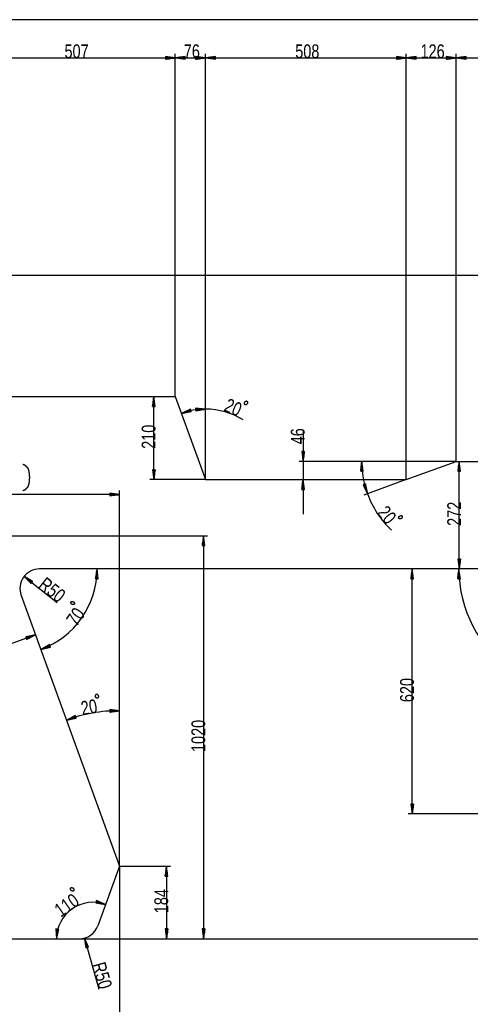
# Model space of a CAD drawing. Header units: millimetres. Extents: x -6 to 1189, y -6 to 841.
# Tile 8 of 23: x 385 to 499, y 133 to 382. Entities that reach past the tile are written whole.
import ezdxf

# ---------------------------------------------------------------- set-up
doc = ezdxf.new("R2010")
doc.units = ezdxf.units.MM
doc.layers.add('201', color=7, linetype='Continuous')
doc.styles.add('SEACAD_Arial', font='arial.ttf', dxfattribs={"width": 0.75})

msp = doc.modelspace()

# ---------------------------------------------------------------- linework, layer by layer
at = {"layer": '201', "color": 7, "linetype": 'Continuous'}
for p, q in [((580.36, 382.43), (67.36, 382.43)), ((424.76, 287.06), (424.76, 373.76)), ((424.76, 287.06), (424.76, 373.76)), ((432.41, 266.06), (432.41, 373.76)), ((432.41, 266.06), (432.41, 373.76)), ((483.22, 266.06), (483.22, 373.76)), ((483.22, 266.06), (483.22, 373.76)), ((495.86, 270.66), (495.86, 373.76)), ((495.86, 270.66), (495.86, 373.76)), ((374.04, 372.76), (424.76, 372.76)), ((424.76, 372.76), (422.26, 373.09)), ((422.26, 373.09), (422.26, 372.43)), ((422.26, 373.06), (422.45, 373.06)), ((422.26, 373.06), (422.45, 373.06)), ((422.26, 373.01), (422.83, 373.01)), ((422.26, 372.96), (423.22, 372.96)), ((422.26, 372.91), (423.6, 372.91)), ((422.26, 372.86), (423.99, 372.86)), ((422.26, 372.81), (424.38, 372.81)), ((422.26, 372.43), (424.76, 372.76)), ((422.26, 372.76), (424.76, 372.76)), ((422.26, 372.76), (424.76, 372.76)), ((422.26, 372.71), (424.38, 372.71)), ((422.26, 372.66), (423.99, 372.66)), ((422.26, 372.6), (423.6, 372.6)), ((422.26, 372.55), (423.22, 372.55)), ((422.26, 372.5), (422.83, 372.5)), ((422.26, 372.45), (422.45, 372.45)), ((422.26, 372.45), (422.45, 372.45)), ((427.26, 373.09), (424.76, 372.76)), ((424.76, 372.76), (432.41, 372.76)), ((424.76, 372.76), (427.26, 372.43)), ((427.26, 372.76), (424.76, 372.76)), ((427.26, 372.76), (424.76, 372.76)), ((427.26, 372.81), (425.15, 372.81)), ((427.26, 372.71), (425.15, 372.71)), ((427.26, 372.86), (425.53, 372.86)), ((427.26, 372.66), (425.53, 372.66)), ((427.26, 372.91), (425.92, 372.91)), ((427.26, 372.6), (425.92, 372.6)), ((427.26, 372.96), (426.31, 372.96)), ((427.26, 372.55), (426.31, 372.55)), ((427.26, 373.01), (426.69, 373.01)), ((427.26, 372.5), (426.69, 372.5)), ((427.26, 373.06), (427.08, 373.06)), ((427.26, 373.06), (427.08, 373.06)), ((427.26, 372.45), (427.08, 372.45)), ((427.26, 372.45), (427.08, 372.45)), ((427.26, 372.43), (427.26, 373.09)), ((432.41, 372.76), (429.91, 373.09)), ((429.91, 373.09), (429.91, 372.43)), ((429.91, 373.06), (430.09, 373.06)), ((429.91, 373.06), (430.09, 373.06)), ((429.91, 373.01), (430.48, 373.01)), ((429.91, 372.96), (430.86, 372.96)), ((429.91, 372.91), (431.25, 372.91)), ((429.91, 372.86), (431.63, 372.86)), ((429.91, 372.81), (432.02, 372.81)), ((429.91, 372.43), (432.41, 372.76)), ((429.91, 372.76), (432.41, 372.76)), ((429.91, 372.76), (432.41, 372.76)), ((429.91, 372.71), (432.02, 372.71)), ((429.91, 372.66), (431.63, 372.66)), ((429.91, 372.6), (431.25, 372.6)), ((429.91, 372.55), (430.86, 372.55)), ((429.91, 372.5), (430.48, 372.5)), ((429.91, 372.45), (430.09, 372.45)), ((429.91, 372.45), (430.09, 372.45)), ((434.91, 373.09), (432.41, 372.76)), ((432.41, 372.76), (483.22, 372.76)), ((432.41, 372.76), (434.91, 372.43)), ((434.91, 372.76), (432.41, 372.76)), ((434.91, 372.76), (432.41, 372.76)), ((434.91, 372.81), (432.79, 372.81)), ((434.91, 372.71), (432.79, 372.71)), ((434.91, 372.86), (433.18, 372.86)), ((434.91, 372.66), (433.18, 372.66)), ((434.91, 372.91), (433.56, 372.91)), ((434.91, 372.6), (433.56, 372.6)), ((434.91, 372.96), (433.95, 372.96)), ((434.91, 372.55), (433.95, 372.55)), ((434.91, 373.01), (434.33, 373.01)), ((434.91, 372.5), (434.33, 372.5)), ((434.91, 373.06), (434.72, 373.06)), ((434.91, 373.06), (434.72, 373.06)), ((434.91, 372.45), (434.72, 372.45)), ((434.91, 372.45), (434.72, 372.45)), ((434.91, 372.43), (434.91, 373.09)), ((483.22, 372.76), (480.72, 373.09)), ((480.72, 373.09), (480.72, 372.43)), ((480.72, 373.06), (480.91, 373.06)), ((480.72, 373.06), (480.91, 373.06)), ((480.72, 373.01), (481.29, 373.01)), ((480.72, 372.96), (481.68, 372.96)), ((480.72, 372.91), (482.07, 372.91)), ((480.72, 372.86), (482.45, 372.86)), ((480.72, 372.81), (482.84, 372.81)), ((480.72, 372.43), (483.22, 372.76)), ((480.72, 372.76), (483.22, 372.76)), ((480.72, 372.76), (483.22, 372.76)), ((480.72, 372.71), (482.84, 372.71)), ((480.72, 372.66), (482.45, 372.66)), ((480.72, 372.6), (482.07, 372.6)), ((480.72, 372.55), (481.68, 372.55)), ((480.72, 372.5), (481.29, 372.5)), ((480.72, 372.45), (480.91, 372.45)), ((480.72, 372.45), (480.91, 372.45)), ((485.72, 373.09), (483.22, 372.76)), ((483.22, 372.76), (495.86, 372.76)), ((483.22, 372.76), (485.72, 372.43)), ((485.72, 372.76), (483.22, 372.76)), ((485.72, 372.76), (483.22, 372.76)), ((485.72, 372.81), (483.61, 372.81)), ((485.72, 372.71), (483.61, 372.71)), ((485.72, 372.86), (484, 372.86)), ((485.72, 372.66), (484, 372.66)), ((485.72, 372.91), (484.38, 372.91)), ((485.72, 372.6), (484.38, 372.6)), ((485.72, 372.96), (484.77, 372.96)), ((485.72, 372.55), (484.77, 372.55)), ((485.72, 373.01), (485.15, 373.01)), ((485.72, 372.5), (485.15, 372.5)), ((485.72, 373.06), (485.54, 373.06)), ((485.72, 373.06), (485.54, 373.06)), ((485.72, 372.45), (485.54, 372.45)), ((485.72, 372.45), (485.54, 372.45)), ((485.72, 372.43), (485.72, 373.09)), ((495.86, 372.76), (493.36, 373.09)), ((493.36, 373.09), (493.36, 372.43)), ((493.36, 373.06), (493.55, 373.06)), ((493.36, 373.06), (493.55, 373.06)), ((493.36, 373.01), (493.93, 373.01)), ((493.36, 372.96), (494.32, 372.96)), ((493.36, 372.91), (494.7, 372.91)), ((493.36, 372.86), (495.09, 372.86)), ((493.36, 372.81), (495.48, 372.81)), ((493.36, 372.43), (495.86, 372.76)), ((493.36, 372.76), (495.86, 372.76)), ((493.36, 372.76), (495.86, 372.76)), ((493.36, 372.71), (495.48, 372.71)), ((493.36, 372.66), (495.09, 372.66)), ((493.36, 372.6), (494.7, 372.6)), ((493.36, 372.55), (494.32, 372.55)), ((493.36, 372.5), (493.93, 372.5)), ((493.36, 372.45), (493.55, 372.45)), ((493.36, 372.45), (493.55, 372.45)), ((498.36, 373.09), (495.86, 372.76)), ((495.86, 372.76), (547.9, 372.76)), ((495.86, 372.76), (498.36, 372.43)), ((498.36, 372.76), (495.86, 372.76)), ((498.36, 372.76), (495.86, 372.76)), ((498.36, 372.81), (496.25, 372.81)), ((498.36, 372.71), (496.25, 372.71)), ((498.36, 372.86), (496.63, 372.86)), ((498.36, 372.66), (496.63, 372.66)), ((498.36, 372.91), (497.02, 372.91)), ((498.36, 372.6), (497.02, 372.6)), ((498.36, 372.96), (497.41, 372.96)), ((498.36, 372.55), (497.41, 372.55)), ((498.36, 373.01), (497.79, 373.01)), ((498.36, 372.5), (497.79, 372.5)), ((498.36, 373.06), (498.18, 373.06)), ((498.36, 373.06), (498.18, 373.06)), ((498.36, 372.45), (498.18, 372.45)), ((498.36, 372.45), (498.18, 372.45)), ((498.36, 372.43), (498.36, 373.09)), ((267.96, 317.76), (610.84, 317.76)), ((374.04, 287.06), (424.76, 287.06)), ((419.33, 287.06), (419, 284.56)), ((419.27, 284.56), (419.27, 286.67)), ((419.33, 266.06), (419.33, 287.06)), ((419.65, 284.56), (419.33, 287.06)), ((419.33, 284.56), (419.33, 287.06)), ((419.33, 284.56), (419.33, 287.06)), ((419.38, 284.56), (419.38, 286.67)), ((424.76, 287.06), (432.41, 266.06)), ((419, 284.56), (419.65, 284.56)), ((419.02, 284.56), (419.02, 284.74)), ((419.02, 284.56), (419.02, 284.74)), ((419.07, 284.56), (419.07, 285.13)), ((419.12, 284.56), (419.12, 285.51)), ((419.17, 284.56), (419.17, 285.9)), ((419.22, 284.56), (419.22, 286.29)), ((419.43, 284.56), (419.43, 286.29)), ((419.48, 284.56), (419.48, 285.9)), ((419.53, 284.56), (419.53, 285.51)), ((419.58, 284.56), (419.58, 285.13)), ((419.63, 284.56), (419.63, 284.74)), ((419.63, 284.56), (419.63, 284.74)), ((432.41, 283.89), (429.9, 284.13)), ((429.9, 284.13), (429.92, 283.47)), ((429.9, 284.11), (430.08, 284.11)), ((429.9, 284.11), (430.08, 284.11)), ((429.9, 284.06), (430.47, 284.08)), ((429.9, 284.01), (430.86, 284.04)), ((432.41, 266.06), (432.41, 284.89)), ((428.58, 283.9), (426.31, 282.82)), ((426.31, 282.82), (428.79, 283.27)), ((428.67, 283.64), (426.66, 282.98)), ((428.7, 283.54), (426.69, 282.89)), ((428.65, 283.68), (427.01, 283.15)), ((428.71, 283.49), (427.07, 282.96)), ((428.64, 283.73), (427.36, 283.32)), ((428.73, 283.44), (427.45, 283.03)), ((428.62, 283.78), (427.71, 283.49)), ((428.75, 283.39), (427.84, 283.1)), ((428.61, 283.83), (428.06, 283.65)), ((428.76, 283.35), (428.22, 283.17)), ((428.59, 283.88), (428.41, 283.82)), ((428.59, 283.88), (428.41, 283.82)), ((428.79, 283.27), (428.58, 283.9)), ((428.78, 283.3), (428.6, 283.24)), ((428.78, 283.3), (428.6, 283.24)), ((429.9, 283.96), (431.24, 284)), ((429.9, 283.9), (431.63, 283.97)), ((429.91, 283.85), (432.02, 283.93)), ((429.91, 283.8), (432.41, 283.89)), ((429.91, 283.8), (432.41, 283.89)), ((429.91, 283.75), (432.02, 283.83)), ((429.91, 283.7), (431.64, 283.76)), ((429.91, 283.65), (431.25, 283.7)), ((429.91, 283.6), (430.87, 283.63)), ((429.92, 283.47), (432.41, 283.89)), ((429.92, 283.55), (430.49, 283.57)), ((429.92, 283.5), (430.1, 283.51)), ((429.92, 283.5), (430.1, 283.51)), ((457.1, 278.55), (457.1, 257.31)), ((457.43, 273.16), (456.78, 273.16)), ((456.78, 273.16), (457.1, 270.66)), ((456.8, 273.16), (456.8, 272.97)), ((456.8, 273.16), (456.8, 272.97)), ((456.85, 273.16), (456.85, 272.59)), ((456.9, 273.16), (456.9, 272.2)), ((456.95, 273.16), (456.95, 271.81)), ((457, 273.16), (457, 271.43)), ((457.05, 273.16), (457.05, 271.04)), ((457.1, 270.66), (457.43, 273.16)), ((457.1, 273.16), (457.1, 270.66)), ((457.1, 273.16), (457.1, 270.66)), ((457.16, 273.16), (457.16, 271.04)), ((457.21, 273.16), (457.21, 271.43)), ((457.26, 273.16), (457.26, 271.81)), ((457.31, 273.16), (457.31, 272.2)), ((457.36, 273.16), (457.36, 272.59)), ((457.41, 273.16), (457.41, 272.97)), ((457.41, 273.16), (457.41, 272.97)), ((495.86, 270.66), (456.1, 270.66)), ((495.86, 270.66), (470.96, 270.66)), ((471.96, 270.66), (471.69, 268.15)), ((471.82, 268.15), (471.79, 269.11)), ((471.87, 268.15), (471.83, 269.5)), ((471.92, 268.16), (471.87, 269.88)), ((471.97, 268.16), (471.91, 270.27)), ((472.35, 268.17), (471.96, 270.66)), ((472.02, 268.16), (471.96, 270.66)), ((472.02, 268.16), (471.96, 270.66)), ((472.07, 268.16), (472.02, 270.27)), ((472.12, 268.16), (472.08, 269.89)), ((472.17, 268.16), (472.14, 269.5)), ((472.22, 268.16), (472.2, 269.12)), ((483.22, 266.06), (495.86, 270.66)), ((495.86, 270.66), (495.64, 270.66)), ((495.86, 270.66), (547.9, 270.66)), ((496.64, 270.66), (496.31, 268.16)), ((496.44, 268.16), (496.44, 269.11)), ((496.49, 268.16), (496.49, 269.5)), ((496.54, 268.16), (496.54, 269.89)), ((496.59, 268.16), (496.59, 270.27)), ((496.64, 243.46), (496.64, 270.66)), ((496.97, 268.16), (496.64, 270.66)), ((496.64, 268.16), (496.64, 270.66)), ((496.64, 268.16), (496.64, 270.66)), ((496.69, 268.16), (496.69, 270.27)), ((496.74, 268.16), (496.74, 269.89)), ((496.8, 268.16), (496.8, 269.5)), ((496.85, 268.16), (496.85, 269.11)), ((419.65, 268.56), (419, 268.56)), ((419, 268.56), (419.33, 266.06)), ((419.02, 268.56), (419.02, 268.37)), ((419.02, 268.56), (419.02, 268.37)), ((419.07, 268.56), (419.07, 267.99)), ((419.12, 268.56), (419.12, 267.6)), ((419.17, 268.56), (419.17, 267.21)), ((419.22, 268.56), (419.22, 266.83)), ((419.27, 268.56), (419.27, 266.44)), ((419.33, 266.06), (419.65, 268.56)), ((419.33, 268.56), (419.33, 266.06)), ((419.33, 268.56), (419.33, 266.06)), ((419.38, 268.56), (419.38, 266.44)), ((419.43, 268.56), (419.43, 266.83)), ((419.48, 268.56), (419.48, 267.21)), ((419.53, 268.56), (419.53, 267.6)), ((419.58, 268.56), (419.58, 267.99)), ((419.63, 268.56), (419.63, 268.37)), ((419.63, 268.56), (419.63, 268.37)), ((471.69, 268.15), (472.35, 268.17)), ((471.72, 268.15), (471.71, 268.33)), ((471.72, 268.15), (471.71, 268.33)), ((471.77, 268.15), (471.75, 268.72)), ((472.27, 268.16), (472.26, 268.74)), ((472.33, 268.17), (472.32, 268.35)), ((472.33, 268.17), (472.32, 268.35)), ((496.31, 268.16), (496.97, 268.16)), ((496.34, 268.16), (496.34, 268.34)), ((496.34, 268.16), (496.34, 268.34)), ((496.39, 268.16), (496.39, 268.73)), ((496.9, 268.16), (496.9, 268.73)), ((496.95, 268.16), (496.95, 268.34)), ((496.95, 268.16), (496.95, 268.34)), ((432.41, 266.06), (418.33, 266.06)), ((432.41, 266.06), (483.22, 266.06)), ((457.1, 266.06), (456.78, 263.56)), ((456.85, 263.56), (456.85, 264.13)), ((456.9, 263.56), (456.9, 264.51)), ((456.95, 263.56), (456.95, 264.9)), ((457, 263.56), (457, 265.29)), ((457.05, 263.56), (457.05, 265.67)), ((457.43, 263.56), (457.1, 266.06)), ((457.1, 263.56), (457.1, 266.06)), ((457.1, 263.56), (457.1, 266.06)), ((457.16, 263.56), (457.16, 265.67)), ((457.21, 263.56), (457.21, 265.29)), ((457.26, 263.56), (457.26, 264.9)), ((457.31, 263.56), (457.31, 264.51)), ((457.36, 263.56), (457.36, 264.13)), ((472.92, 264.96), (472.29, 264.75)), ((472.29, 264.75), (473.4, 262.48)), ((472.31, 264.75), (472.37, 264.58)), ((472.31, 264.75), (472.37, 264.58)), ((472.36, 264.77), (472.54, 264.23)), ((472.41, 264.79), (472.71, 263.88)), ((483.22, 266.06), (472.46, 262.14)), ((472.46, 264.8), (472.89, 263.53)), ((472.51, 264.82), (473.06, 263.18)), ((472.56, 264.84), (473.23, 262.83)), ((472.6, 264.85), (473.4, 262.48)), ((472.6, 264.85), (473.4, 262.48)), ((472.65, 264.87), (473.32, 262.86)), ((472.7, 264.88), (473.25, 263.24)), ((472.75, 264.9), (473.17, 263.63)), ((472.8, 264.92), (473.1, 264.01)), ((472.84, 264.93), (473.03, 264.39)), ((472.89, 264.95), (472.95, 264.77)), ((472.89, 264.95), (472.95, 264.77)), ((473.4, 262.48), (472.92, 264.96)), ((410.64, 262.29), (350.86, 262.29)), ((410.64, 262.29), (408.14, 262.62)), ((408.14, 262.62), (408.14, 261.96)), ((408.14, 262.59), (408.33, 262.59)), ((408.14, 262.59), (408.33, 262.59)), ((408.14, 262.54), (408.71, 262.54)), ((408.14, 262.49), (409.1, 262.49)), ((408.14, 262.44), (409.48, 262.44)), ((408.14, 262.39), (409.87, 262.39)), ((408.14, 262.34), (410.26, 262.34)), ((408.14, 261.96), (410.64, 262.29)), ((408.14, 262.29), (410.64, 262.29)), ((408.14, 262.29), (410.64, 262.29)), ((408.14, 262.24), (410.26, 262.24)), ((408.14, 262.19), (409.87, 262.19)), ((408.14, 262.14), (409.48, 262.14)), ((408.14, 262.09), (409.1, 262.09)), ((408.14, 262.04), (408.71, 262.04)), ((408.14, 261.99), (408.33, 261.99)), ((408.14, 261.99), (408.33, 261.99)), ((410.64, 168.25), (410.64, 263.29)), ((456.78, 263.56), (457.43, 263.56)), ((456.8, 263.56), (456.8, 263.74)), ((456.8, 263.56), (456.8, 263.74)), ((457.41, 263.56), (457.41, 263.74)), ((457.41, 263.56), (457.41, 263.74)), ((350.86, 251.86), (432.92, 251.86)), ((431.92, 251.86), (431.59, 249.36)), ((431.92, 251.86), (431.92, 149.86)), ((432.25, 249.36), (431.92, 251.86)), ((431.92, 249.36), (431.92, 251.86)), ((431.92, 249.36), (431.92, 251.86)), ((431.59, 249.36), (432.25, 249.36)), ((431.62, 249.36), (431.62, 249.54)), ((431.62, 249.36), (431.62, 249.54)), ((431.67, 249.36), (431.67, 249.93)), ((431.72, 249.36), (431.72, 250.31)), ((431.77, 249.36), (431.77, 250.7)), ((431.82, 249.36), (431.82, 251.09)), ((431.87, 249.36), (431.87, 251.47)), ((431.97, 249.36), (431.97, 251.47)), ((432.02, 249.36), (432.02, 251.09)), ((432.07, 249.36), (432.07, 250.7)), ((432.13, 249.36), (432.13, 250.31)), ((432.18, 249.36), (432.18, 249.93)), ((432.23, 249.36), (432.23, 249.54)), ((432.23, 249.36), (432.23, 249.54)), ((496.97, 245.96), (496.31, 245.96)), ((496.31, 245.96), (496.64, 243.46)), ((496.34, 245.96), (496.34, 245.77)), ((496.34, 245.96), (496.34, 245.77)), ((496.39, 245.96), (496.39, 245.39)), ((496.44, 245.96), (496.44, 245)), ((496.49, 245.96), (496.49, 244.61)), ((496.54, 245.96), (496.54, 244.23)), ((496.59, 245.96), (496.59, 243.84)), ((496.64, 243.46), (496.97, 245.96)), ((496.64, 245.96), (496.64, 243.46)), ((496.64, 245.96), (496.64, 243.46)), ((496.69, 245.96), (496.69, 243.84)), ((496.74, 245.96), (496.74, 244.23)), ((496.8, 245.96), (496.8, 244.61)), ((496.85, 245.96), (496.85, 245)), ((496.9, 245.96), (496.9, 245.39)), ((496.95, 245.96), (496.95, 245.77)), ((496.95, 245.96), (496.95, 245.77)), ((524.49, 243.46), (390.41, 243.46)), ((404.97, 243.46), (404.57, 240.97)), ((404.69, 240.96), (404.72, 241.92)), ((404.74, 240.96), (404.78, 242.3)), ((404.79, 240.96), (404.84, 242.69)), ((404.84, 240.96), (404.9, 243.07)), ((404.89, 240.96), (404.97, 243.46)), ((404.89, 240.96), (404.97, 243.46)), ((404.95, 240.96), (405.01, 243.07)), ((405.22, 240.95), (404.97, 243.46)), ((405, 240.96), (405.05, 242.68)), ((405.05, 240.95), (405.09, 242.3)), ((405.1, 240.95), (405.13, 241.91)), ((484.74, 243.46), (484.41, 240.96)), ((484.54, 240.96), (484.54, 241.91)), ((484.59, 240.96), (484.59, 242.3)), ((484.64, 240.96), (484.64, 242.69)), ((484.69, 240.96), (484.69, 243.07)), ((484.74, 181.46), (484.74, 243.46)), ((485.07, 240.96), (484.74, 243.46)), ((484.74, 240.96), (484.74, 243.46)), ((484.74, 240.96), (484.74, 243.46)), ((484.79, 240.96), (484.79, 243.07)), ((484.84, 240.96), (484.84, 242.69)), ((484.89, 240.96), (484.89, 242.3)), ((484.94, 240.96), (484.94, 241.91)), ((496.54, 243.46), (496.26, 240.95)), ((496.39, 240.95), (496.37, 241.91)), ((496.44, 240.95), (496.41, 242.3)), ((496.49, 240.96), (496.45, 242.68)), ((496.54, 240.96), (496.5, 243.07)), ((496.92, 240.96), (496.54, 243.46)), ((496.59, 240.96), (496.54, 243.46)), ((496.59, 240.96), (496.54, 243.46)), ((496.64, 240.96), (496.6, 243.07)), ((496.69, 240.96), (496.66, 242.69)), ((496.74, 240.96), (496.71, 242.3)), ((496.79, 240.96), (496.77, 241.92)), ((386.5, 241.57), (394.81, 234.95)), ((386.5, 241.57), (388.25, 239.76)), ((388.66, 240.27), (386.5, 241.57)), ((388.45, 240.01), (386.5, 241.57)), ((388.45, 240.01), (386.5, 241.57)), ((388.42, 239.98), (386.77, 241.29)), ((388.48, 240.05), (386.83, 241.37)), ((388.39, 239.94), (387.04, 241.01)), ((388.52, 240.09), (387.16, 241.17)), ((388.36, 239.9), (387.31, 240.73)), ((388.55, 240.13), (387.5, 240.97)), ((388.33, 239.86), (387.58, 240.45)), ((388.58, 240.17), (387.83, 240.77)), ((388.29, 239.82), (387.85, 240.17)), ((388.26, 239.78), (388.12, 239.89)), ((388.26, 239.78), (388.12, 239.89)), ((388.61, 240.21), (388.16, 240.57)), ((388.25, 239.76), (388.66, 240.27)), ((388.64, 240.25), (388.5, 240.37)), ((388.64, 240.25), (388.5, 240.37)), ((404.57, 240.97), (405.22, 240.95)), ((404.59, 240.97), (404.6, 241.15)), ((404.59, 240.97), (404.6, 241.15)), ((404.64, 240.97), (404.66, 241.54)), ((405.15, 240.95), (405.17, 241.52)), ((405.2, 240.95), (405.2, 241.13)), ((405.2, 240.95), (405.2, 241.13)), ((484.41, 240.96), (485.07, 240.96)), ((484.44, 240.96), (484.44, 241.14)), ((484.44, 240.96), (484.44, 241.14)), ((484.49, 240.96), (484.49, 241.53)), ((484.99, 240.96), (484.99, 241.53)), ((485.05, 240.96), (485.05, 241.14)), ((485.05, 240.96), (485.05, 241.14)), ((496.26, 240.95), (496.92, 240.96)), ((496.28, 240.95), (496.28, 241.14)), ((496.28, 240.95), (496.28, 241.14)), ((496.33, 240.95), (496.32, 241.52)), ((496.84, 240.96), (496.83, 241.53)), ((496.89, 240.96), (496.89, 241.15)), ((496.89, 240.96), (496.89, 241.15)), ((385.71, 236.75), (410.64, 168.25)), ((389.34, 226.78), (351.75, 213.1)), ((389.34, 226.78), (386.88, 226.23)), ((386.99, 225.92), (389.34, 226.78)), ((386.99, 225.92), (389.34, 226.78)), ((387.1, 225.61), (389.34, 226.78)), ((386.88, 226.23), (387.1, 225.61)), ((386.89, 226.21), (387.06, 226.27)), ((386.89, 226.21), (387.06, 226.27)), ((386.9, 226.16), (387.44, 226.35)), ((386.92, 226.11), (387.82, 226.44)), ((386.94, 226.06), (388.2, 226.52)), ((386.96, 226.02), (388.58, 226.61)), ((386.97, 225.97), (388.96, 226.69)), ((387.01, 225.87), (388.99, 226.6)), ((387.02, 225.83), (388.65, 226.42)), ((387.04, 225.78), (388.3, 226.24)), ((387.06, 225.73), (387.96, 226.06)), ((387.08, 225.68), (387.61, 225.88)), ((387.09, 225.63), (387.27, 225.7)), ((387.09, 225.63), (387.27, 225.7)), ((392.89, 224.29), (390.69, 223.07)), ((392.9, 224.27), (392.73, 224.2)), ((392.9, 224.27), (392.73, 224.2)), ((393.13, 223.68), (392.89, 224.29)), ((393.01, 223.99), (390.69, 223.07)), ((393.01, 223.99), (390.69, 223.07)), ((390.69, 223.07), (393.13, 223.68)), ((392.99, 224.04), (391.03, 223.26)), ((393.03, 223.94), (391.07, 223.16)), ((392.98, 224.08), (391.37, 223.45)), ((393.05, 223.89), (391.44, 223.26)), ((392.96, 224.13), (391.71, 223.64)), ((393.07, 223.85), (391.82, 223.35)), ((392.94, 224.18), (392.05, 223.83)), ((393.09, 223.8), (392.2, 223.45)), ((392.92, 224.23), (392.39, 224.01)), ((393.11, 223.75), (392.58, 223.54)), ((393.13, 223.71), (392.95, 223.64)), ((393.13, 223.71), (392.95, 223.64)), ((410.64, 207.58), (408.14, 207.86)), ((408.14, 207.86), (408.15, 207.21)), ((408.14, 207.84), (408.32, 207.84)), ((408.14, 207.84), (408.32, 207.84)), ((408.14, 207.79), (408.71, 207.8)), ((408.14, 207.74), (409.1, 207.75)), ((408.14, 207.69), (409.48, 207.71)), ((408.14, 207.64), (409.87, 207.66)), ((408.14, 207.59), (410.26, 207.62)), ((408.14, 207.54), (410.64, 207.58)), ((408.14, 207.54), (410.64, 207.58)), ((408.14, 207.48), (410.26, 207.52)), ((408.14, 207.43), (409.87, 207.46)), ((408.14, 207.38), (409.49, 207.4)), ((408.15, 207.21), (410.64, 207.58)), ((408.15, 207.33), (409.1, 207.35)), ((408.15, 207.28), (408.72, 207.29)), ((408.15, 207.23), (408.33, 207.23)), ((408.15, 207.23), (408.33, 207.23)), ((410.64, 168.25), (410.64, 208.58)), ((399.45, 206.33), (397.19, 205.2)), ((399.55, 206.02), (397.19, 205.2)), ((399.55, 206.02), (397.19, 205.2)), ((397.19, 205.2), (399.66, 205.71)), ((399.54, 206.07), (397.54, 205.38)), ((399.57, 205.97), (397.57, 205.28)), ((399.52, 206.12), (397.89, 205.55)), ((399.59, 205.93), (397.95, 205.36)), ((399.5, 206.17), (398.23, 205.73)), ((399.6, 205.88), (398.33, 205.44)), ((399.49, 206.21), (398.58, 205.9)), ((399.62, 205.83), (398.72, 205.52)), ((399.47, 206.26), (398.93, 206.07)), ((399.64, 205.78), (399.1, 205.59)), ((399.45, 206.31), (399.28, 206.25)), ((399.45, 206.31), (399.28, 206.25)), ((399.66, 205.71), (399.45, 206.33)), ((399.65, 205.73), (399.48, 205.67)), ((399.65, 205.73), (399.48, 205.67)), ((485.07, 183.96), (484.41, 183.96)), ((484.41, 183.96), (484.74, 181.46)), ((484.44, 183.96), (484.44, 183.77)), ((484.44, 183.96), (484.44, 183.77)), ((484.49, 183.96), (484.49, 183.39)), ((484.54, 183.96), (484.54, 183)), ((484.59, 183.96), (484.59, 182.61)), ((484.64, 183.96), (484.64, 182.23)), ((484.69, 183.96), (484.69, 181.84)), ((484.74, 181.46), (485.07, 183.96)), ((484.74, 183.96), (484.74, 181.46)), ((484.74, 183.96), (484.74, 181.46)), ((484.79, 183.96), (484.79, 181.84)), ((484.84, 183.96), (484.84, 182.23)), ((484.89, 183.96), (484.89, 182.61)), ((484.94, 183.96), (484.94, 183)), ((484.99, 183.96), (484.99, 183.39)), ((485.05, 183.96), (485.05, 183.77)), ((485.05, 183.96), (485.05, 183.77)), ((550.56, 181.46), (483.74, 181.46)), ((410.64, 168.25), (405.15, 153.15)), ((410.64, 168.25), (410.64, 85.86)), ((410.64, 168.25), (423.53, 168.25)), ((422.53, 168.25), (422.21, 165.75)), ((422.38, 165.75), (422.38, 167.09)), ((422.43, 165.75), (422.43, 167.48)), ((422.48, 165.75), (422.48, 167.86)), ((422.53, 168.25), (422.53, 149.86)), ((422.86, 165.75), (422.53, 168.25)), ((422.53, 165.75), (422.53, 168.25)), ((422.53, 165.75), (422.53, 168.25)), ((422.59, 165.75), (422.59, 167.86)), ((422.64, 165.75), (422.64, 167.48)), ((422.69, 165.75), (422.69, 167.09)), ((422.21, 165.75), (422.86, 165.75)), ((422.23, 165.75), (422.23, 165.93)), ((422.23, 165.75), (422.23, 165.93)), ((422.28, 165.75), (422.28, 166.32)), ((422.33, 165.75), (422.33, 166.7)), ((422.74, 165.75), (422.74, 166.7)), ((422.79, 165.75), (422.79, 166.32)), ((422.84, 165.75), (422.84, 165.93)), ((422.84, 165.75), (422.84, 165.93)), ((404.81, 159.57), (404.62, 158.94)), ((404.77, 159.45), (405.69, 159.19)), ((404.79, 159.5), (405.33, 159.34)), ((404.8, 159.55), (404.98, 159.5)), ((404.8, 159.55), (404.98, 159.5)), ((407.12, 158.56), (404.81, 159.57)), ((404.62, 158.94), (407.12, 158.56)), ((404.63, 158.97), (404.81, 158.91)), ((404.63, 158.97), (404.81, 158.91)), ((404.65, 159.01), (405.19, 158.86)), ((404.66, 159.06), (405.58, 158.8)), ((404.67, 159.11), (405.96, 158.74)), ((404.69, 159.16), (406.35, 158.68)), ((404.7, 159.21), (406.73, 158.62)), ((404.73, 159.31), (406.76, 158.72)), ((404.74, 159.36), (406.4, 158.88)), ((404.76, 159.4), (406.05, 159.03)), ((395.18, 152.33), (394.52, 152.37)), ((394.52, 152.37), (394.68, 149.86)), ((394.55, 152.37), (394.54, 152.19)), ((394.55, 152.37), (394.54, 152.19)), ((394.6, 152.37), (394.56, 151.8)), ((394.65, 152.37), (394.58, 151.41)), ((394.7, 152.36), (394.61, 151.02)), ((394.75, 152.36), (394.63, 150.63)), ((394.8, 152.35), (394.66, 150.25)), ((394.85, 152.35), (394.68, 149.86)), ((394.85, 152.35), (394.68, 149.86)), ((394.68, 149.86), (395.18, 152.33)), ((394.9, 152.35), (394.76, 150.24)), ((394.95, 152.34), (394.84, 150.62)), ((395, 152.34), (394.91, 151)), ((395.05, 152.34), (394.99, 151.38)), ((395.11, 152.33), (395.07, 151.77)), ((395.16, 152.33), (395.14, 152.15)), ((395.16, 152.33), (395.14, 152.15)), ((422.86, 152.36), (422.21, 152.36)), ((422.21, 152.36), (422.53, 149.86)), ((422.23, 152.36), (422.23, 152.17)), ((422.23, 152.36), (422.23, 152.17)), ((422.28, 152.36), (422.28, 151.79)), ((422.33, 152.36), (422.33, 151.4)), ((422.38, 152.36), (422.38, 151.01)), ((422.43, 152.36), (422.43, 150.63)), ((422.48, 152.36), (422.48, 150.24)), ((422.53, 149.86), (422.86, 152.36)), ((422.53, 152.36), (422.53, 149.86)), ((422.53, 152.36), (422.53, 149.86)), ((422.59, 152.36), (422.59, 150.24)), ((422.64, 152.36), (422.64, 150.63)), ((422.69, 152.36), (422.69, 151.01)), ((422.74, 152.36), (422.74, 151.4)), ((422.79, 152.36), (422.79, 151.79)), ((422.84, 152.36), (422.84, 152.17)), ((422.84, 152.36), (422.84, 152.17)), ((432.25, 152.36), (431.59, 152.36)), ((431.59, 152.36), (431.92, 149.86)), ((431.62, 152.36), (431.62, 152.17)), ((431.62, 152.36), (431.62, 152.17)), ((431.67, 152.36), (431.67, 151.79)), ((431.72, 152.36), (431.72, 151.4)), ((431.77, 152.36), (431.77, 151.01)), ((431.82, 152.36), (431.82, 150.63)), ((431.87, 152.36), (431.87, 150.24)), ((431.92, 149.86), (432.25, 152.36)), ((431.92, 152.36), (431.92, 149.86)), ((431.92, 152.36), (431.92, 149.86)), ((431.97, 152.36), (431.97, 150.24)), ((432.02, 152.36), (432.02, 150.63)), ((432.07, 152.36), (432.07, 151.01)), ((432.13, 152.36), (432.13, 151.4)), ((432.18, 152.36), (432.18, 151.79)), ((432.23, 152.36), (432.23, 152.17)), ((432.23, 152.36), (432.23, 152.17)), ((374.77, 149.86), (400.45, 149.86)), ((400.45, 149.86), (603.32, 149.86)), ((400.45, 149.86), (423.53, 149.86)), ((400.45, 149.86), (432.92, 149.86)), ((401.8, 150.04), (405.42, 137.12)), ((401.8, 150.04), (402.15, 147.55)), ((402.79, 147.72), (401.8, 150.04)), ((402.42, 147.62), (401.85, 149.66)), ((402.52, 147.65), (401.95, 149.68)), ((402.37, 147.61), (401.91, 149.27)), ((402.32, 147.59), (401.96, 148.89)), ((402.28, 147.58), (402.02, 148.5)), ((402.23, 147.57), (402.07, 148.12)), ((402.57, 147.66), (402.1, 149.33)), ((402.18, 147.55), (402.13, 147.73)), ((402.18, 147.55), (402.13, 147.73)), ((402.15, 147.55), (402.79, 147.72)), ((402.62, 147.68), (402.26, 148.97)), ((402.67, 147.69), (402.41, 148.61)), ((402.72, 147.7), (402.56, 148.25)), ((402.76, 147.72), (402.71, 147.9)), ((402.76, 147.72), (402.71, 147.9))]:
    msp.add_line(p, q, dxfattribs=at)
for centre, radius, start, end in [((432.41, 266.06), 17.83, 90, 110), ((432.41, 266.06), 17.83, 57.7705, 90), ((495.86, 270.66), 23.91, 180, 200), ((495.86, 270.66), 23.91, 200, 226.6792), ((390.41, 238.46), 5, 90, 200), ((383.27, 243.46), 21.7, 290, 0), ((528, 243.46), 31.46, 180, 290), ((410.64, 168.25), 39.33, 90, 110), ((403.95, 149.86), 9.26, 70, 180), ((400.45, 154.86), 5, 270, 340)]:
    msp.add_arc(centre, radius, start, end, dxfattribs=at)
for points, knots in [([(442.34, 285.03), (442.57, 284.94), (442.94, 285.17), (443.06, 285.48), (442.97, 285.87), (442.74, 285.97), (442.38, 285.77), (442.26, 285.46), (442.34, 285.03)], [0, 0, 0.086391, 0.240817, 0.356005, 0.499997, 0.586388, 0.730378, 0.845572, 1, 1]), ([(386.12, 263.28), (386.81, 263.56), (387.5, 264.24), (387.78, 265.14), (387.84, 265.97), (387.91, 266.59), (387.84, 267.21), (387.78, 268.03), (387.5, 268.93), (386.81, 269.62), (386.12, 269.89)], [0, 0, 0.09034, 0.208959, 0.323044, 0.424046, 0.5, 0.575954, 0.676957, 0.791042, 0.909659, 1, 1]), ([(481.29, 256.29), (481.45, 256.1), (481.89, 256.15), (482.14, 256.36), (482.23, 256.76), (482.08, 256.95), (481.67, 256.92), (481.41, 256.71), (481.29, 256.29)], [0, 0, 0.086392, 0.240809, 0.356008, 0.500003, 0.586394, 0.730385, 0.845577, 1, 1]), ([(399.14, 234.42), (399.28, 234.62), (399.12, 235.03), (398.85, 235.22), (398.44, 235.21), (398.3, 235.01), (398.43, 234.62), (398.7, 234.43), (399.14, 234.42)], [0, 0, 0.086397, 0.240819, 0.356016, 0.500007, 0.586401, 0.730388, 0.845585, 1, 1]), ([(404.88, 210.74), (405.12, 210.78), (405.3, 211.18), (405.24, 211.5), (404.94, 211.78), (404.7, 211.74), (404.51, 211.38), (404.57, 211.05), (404.88, 210.74)], [0, 0, 0.086403, 0.240822, 0.356017, 0.500003, 0.586407, 0.730395, 0.84559, 1, 1]), ([(398.85, 161.89), (399.05, 162.03), (399.04, 162.47), (398.85, 162.74), (398.46, 162.86), (398.26, 162.72), (398.25, 162.31), (398.43, 162.04), (398.85, 161.89)], [0, 0, 0.086391, 0.240814, 0.356009, 0.49999, 0.586393, 0.730383, 0.845573, 1, 1])]:
    msp.add_open_spline(points, degree=1, knots=knots, dxfattribs=at)

# ---------------------------------------------------------------- texts
at = {"layer": '201', "char_height": 3.5, "attachment_point": 7, "style": 'SEACAD_Arial'}
for s, insert, width in [('{\\fArial|b0||i0||c0|p34;\\C7;\\H3.5;\\W0.75;507}', (396.7, 372.64), 5.9348), ('{\\fArial|b0||i0||c0|p34;\\C7;\\H3.5;\\W0.75;76}', (426.9, 372.64), 3.9565), ('{\\fArial|b0||i0||c0|p34;\\C7;\\H3.5;\\W0.75;508}', (455.12, 372.64), 5.9348), ('{\\fArial|b0||i0||c0|p34;\\C7;\\H3.5;\\W0.75;126}', (486.84, 372.64), 5.9348)]:
    msp.add_mtext(s, dxfattribs=dict(at, insert=insert, width=width))
for s, insert, width, rotation in [('{\\fArial|b0||i0||c0|p34;\\C7;\\H3.5;\\W0.75;20}', (436.83, 283.49), 3.9565, 336.9178), ('{\\fArial|b0||i0||c0|p34;\\C7;\\H3.5;\\W0.75;210}', (419.79, 273.83), 5.9348, 90), ('{\\fArial|b0||i0||c0|p34;\\C7;\\H3.5;\\W0.75;46}', (457.56, 274.98), 3.9565, 90), ('{\\fArial|b0||i0||c0|p34;\\C7;\\H3.5;\\W0.75;20}', (475.64, 257.53), 3.9565, 309.8298), ('{\\fArial|b0||i0||c0|p34;\\C7;\\H3.5;\\W0.75;272}', (497.1, 254.33), 5.9348, 90), ('{\\fArial|b0||i0||c0|p34;\\C7;\\H3.5;\\W0.75;R}', (389.84, 238.87), 2.587, 321.4561), ('{\\fArial|b0||i0||c0|p34;\\C7;\\H3.5;\\W0.75;50}', (391.91, 237.22), 3.9565, 321.4561), ('{\\fArial|b0||i0||c0|p34;\\C7;\\H3.5;\\W0.75;70}', (399.81, 228.66), 3.9565, 55), ('{\\fArial|b0||i0||c0|p34;\\C7;\\H3.5;\\W0.75;620}', (485.2, 209.73), 5.9348, 90), ('{\\fArial|b0||i0||c0|p34;\\C7;\\H3.5;\\W0.75;20}', (401.22, 206.37), 3.9565, 10), ('{\\fArial|b0||i0||c0|p34;\\C7;\\H3.5;\\W0.75;1020}', (432.38, 197.11), 7.9131, 90), ('{\\fArial|b0||i0||c0|p34;\\C7;\\H3.5;\\W0.75;184}', (423, 156.33), 5.9348, 90), ('{\\fArial|b0||i0||c0|p34;\\C7;\\H3.5;\\W0.75;110}', (395.79, 155.15), 5.9348, 35), ('{\\fArial|b0||i0||c0|p34;\\C7;\\H3.5;\\W0.75;R}', (403.62, 143.34), 2.587, 285.6505), ('{\\fArial|b0||i0||c0|p34;\\C7;\\H3.5;\\W0.75;50}', (404.33, 140.79), 3.9565, 285.6505)]:
    msp.add_mtext(s, dxfattribs=dict(at, insert=insert, width=width, rotation=rotation))

doc.saveas('drawing.dxf')
